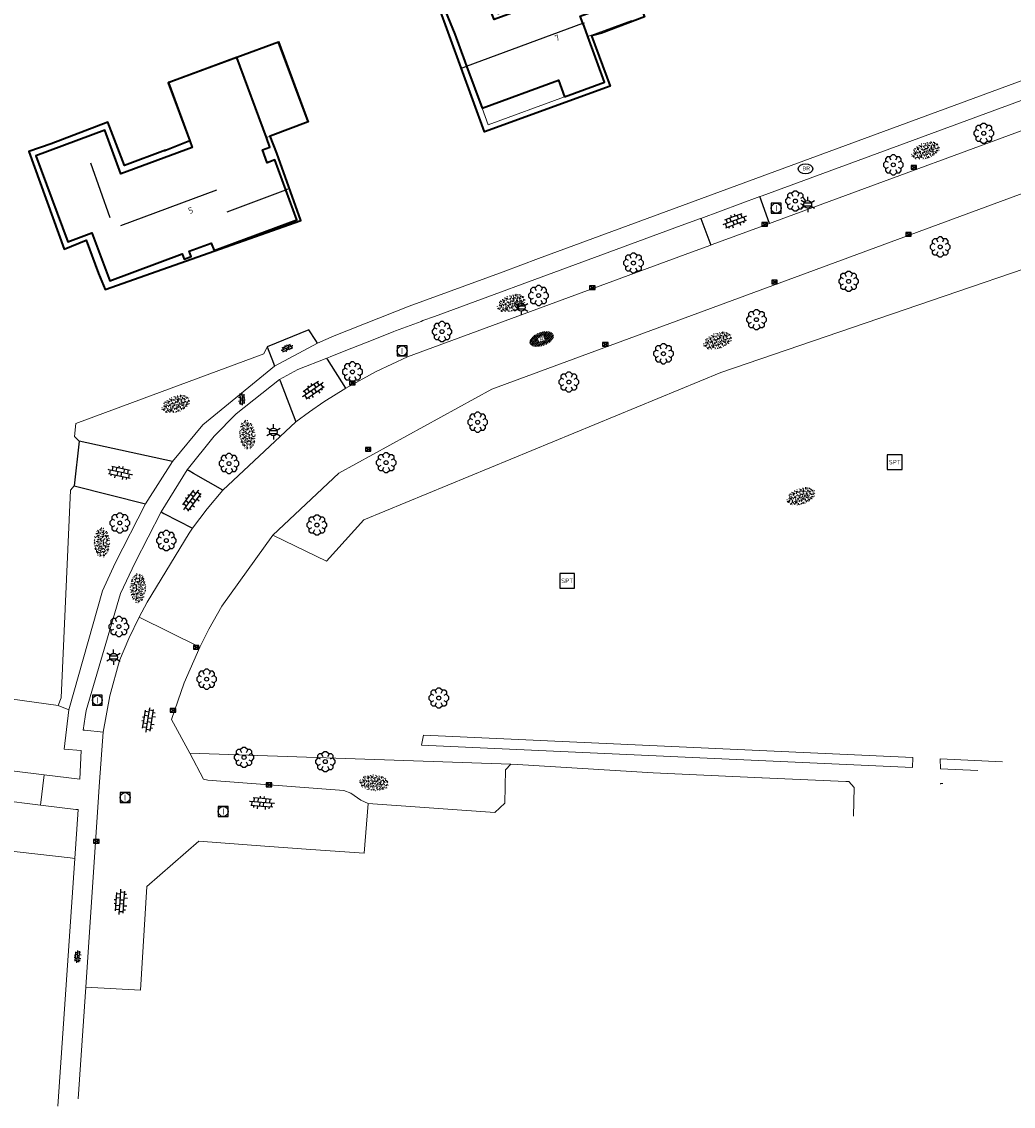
# Model space of a CAD drawing. Header units: metres. Extents: x 181682 to 183922, y 386244 to 387136.
# Tile 15 of 62: x 182365 to 182465, y 386320 to 386429. Entities that reach past the tile are written whole.
import ezdxf
from ezdxf.enums import TextEntityAlignment as Align

# ---------------------------------------------------------------- set-up
doc = ezdxf.new("R2010")
doc.units = ezdxf.units.M
for name, color, linetype, lineweight in [('B-WE-GR-BOOM-S', 251, 'Continuous', 25), ('B-WE-GR-HAAG-GV', 251, 'GR-HAAG1', 13), ('B-WE-IE-MEUBILAIR_WEGMEUBILAIR_SPEELTOESTEL-S', 251, 'Continuous', 25), ('B-WE-KG-KADASTRAAL_NOK-G', 251, 'Continuous', 25), ('B-WE-KL-ET_LS_OV_LICHTMAST-S', 251, 'Continuous', 25), ('B-WE-KL-WATER_BRANDLEIDING_PUT-S', 251, 'Continuous', 25), ('B-WE-OG-TOPOGRAFIE_BEBOUWING-G', 251, 'Continuous', 35), ('B-WE-OG-TOPOGRAFIE_BEBOUWING-GV', 251, 'Continuous', 35), ('B-WE-OG-TOPOGRAFIE_BEBOUWING_LUIFEL-GV', 251, 'Continuous', 18), ('B-WE-OG-TOPOGRAFIE_TERREIN_GROEN-GV', 251, 'Continuous', 18), ('B-WE-OG-TOPOGRAFIE_TERREIN_GROEN-SV', 251, 'Continuous', 25), ('B-WE-OG-TOPOGRAFIE_WEG_INRIT-GV', 251, 'Continuous', 25), ('B-WE-OG-TOPOGRAFIE_WEG_INRIT-SV', 251, 'Continuous', 25), ('B-WE-OG-TOPOGRAFIE_WEG_RIJWEG-GV', 251, 'Continuous', 18), ('B-WE-OG-TOPOGRAFIE_WEG_RIJWEG-SV', 251, 'Continuous', 25), ('B-WE-OG-TOPOGRAFIE_WEG_VOETPAD-GV', 251, 'Continuous', 18), ('B-WE-OG-TOPOGRAFIE_WEG_VOETPAD-SV', 251, 'Continuous', 25), ('B-WE-RI-GWA_RIOOLPUT_INSPECTIEPUT-S', 251, 'Continuous', 25), ('B-WE-RI-HWA_KOLK-S', 251, 'Continuous', 25), ('Label_Nummeraanduidingreeks', 7, 'Continuous', 25)]:
    doc.layers.add(name, color=color, linetype=linetype, lineweight=lineweight)
doc.styles.add('NLCS-ISO', font='NLCS-ISO.ttf')
doc.styles.add('NLCS-ISO-M250-T18', font='NLCS-ISO.ttf', dxfattribs={"height": 0.45})
doc.linetypes.add('GR-HAAG1', pattern='A,6,[176,NLCS.SHX,S=0.125,R=0,X=0,Y=0],-2', length=8)

# ---------------------------------------------------------------- blocks, each defined once
blk = doc.blocks.new('B-SIE-WEG_LICHTMAST-SO')
at = {"ltscale": 0.1}
for p, q in [((-0.33, 0.19), (-0.67, 0.39)), ((0, 0.39), (0, 0.77)), ((0.33, 0.19), (0.67, 0.39)), ((-0.33, -0.19), (-0.67, -0.39)), ((0, -0.39), (0, -0.77)), ((0.33, -0.19), (0.67, -0.39))]:
    blk.add_line(p, q, dxfattribs=at)
at = {"flags": 128}
for points in [[(-0.35, 0.15), (0.35, 0.15)], [(-0.35, -0.15), (0.35, -0.15)]]:
    blk.add_lwpolyline(points, dxfattribs=at)
at = {"ltscale": 0.1}
blk.add_circle((0, 0), 0.386, dxfattribs=at)
at = {"style": 'NLCS-ISO'}
blk.add_attdef('TYPE', text='', height=0.549, dxfattribs=at).set_placement((0, 0.77), align=Align.BOTTOM_CENTER)
blk = doc.blocks.new('B-SRI-KOLK_COMBINATIE-SO')
for p, q in [((-0.28125, 0), (0.28125, 0.375)), ((0.28125, 0), (-0.28125, 0.375))]:
    blk.add_line(p, q)
at = {"flags": 128}
blk.add_lwpolyline([(-0.28125, 0), (0.28125, 0), (0.28125, 0.375), (-0.28125, 0.375)], close=True, dxfattribs=at)
blk = doc.blocks.new('SIE-WEG_STRAATPOT_BRANDKRAAN-SO')
blk.add_ellipse((0, 0), major_axis=(-0.729, 0), ratio=0.685994)
at = {"style": 'NLCS-ISO'}
blk.add_text('BR', height=0.4, dxfattribs=at).set_placement((-0.3, -0.15))
blk = doc.blocks.new('SRI-PUT_INSPECTIE-SO')
at = {"lineweight": -3, "flags": 128}
blk.add_lwpolyline([(-0.5, -0.49), (0.5, -0.49), (0.5, 0.51), (-0.5, 0.51)], close=True, dxfattribs=at)
at = {"lineweight": -3, "ltscale": 1.5}
blk.add_circle((0, 0.01), 0.5, dxfattribs=at)
at = {"ltscale": 0.1, "style": 'NLCS-ISO'}
blk.add_text('I', height=0.625, dxfattribs=at).set_placement((0, 0.01), align=Align.MIDDLE_CENTER)
blk = doc.blocks.new('SIE-WEG_SPEELTOESTEL-SO')
at = {"flags": 128}
blk.add_lwpolyline([(-0.75, -0.75), (0.75, -0.75), (0.75, 0.75), (-0.75, 0.75)], close=True, dxfattribs=at)
at = {"style": 'NLCS-ISO'}
blk.add_text('SPT', height=0.45, dxfattribs=at).set_placement((0, 0), align=Align.MIDDLE_CENTER)
blk = doc.blocks.new('SGR-BOOM_01')
at = {"layer": 'B-WE-GR-BOOM-S'}
for points in [[(-0.5, 0.25, 0), (-0.75, 0.38, 0), (-1, 0.12, 0), (-1, -0.12, 0), (-0.75, -0.38, 0), (-0.5, -0.25, 0)], [(-0.33, 0.8, 0), (-0.62, 0.8, 0), (-0.8, 0.62, 0), (-0.8, 0.33, 0)], [(0.25, 0.5, 0), (0.38, 0.75, 0), (0.12, 1, 0), (-0.12, 1, 0), (-0.38, 0.75, 0), (-0.25, 0.5, 0)], [(0.8, 0.33, 0), (0.8, 0.62, 0), (0.62, 0.8, 0), (0.33, 0.8, 0)], [(0.5, -0.25, 0), (0.75, -0.38, 0), (1, -0.12, 0), (1, 0.12, 0), (0.75, 0.38, 0), (0.5, 0.25, 0)], [(-0.8, -0.33, 0), (-0.8, -0.62, 0), (-0.62, -0.8, 0), (-0.33, -0.8, 0)], [(-0.25, -0.5, 0), (-0.38, -0.75, 0), (-0.12, -1, 0), (0.12, -1, 0), (0.38, -0.75, 0), (0.25, -0.5, 0)], [(0.33, -0.8, 0), (0.62, -0.8, 0), (0.8, -0.62, 0), (0.8, -0.33, 0)]]:
    blk.add_polyline3d(points, dxfattribs=at)
blk.add_circle((0, 0), 0.2, dxfattribs=at)
blk.add_circle((0, 0), 0.2, dxfattribs=at)
blk = doc.blocks.new('SVH-BSS_OPENGESTRAAT_KL-SO')
for p, q in [((-1.69, 0.09), (-1.59, 0.09)), ((-1.59, 0.09), (-0.02, 0.09)), ((-1.33, -0.44), (-1.33, 0.09)), ((-1.24, 0.61), (-0.02, 0.61)), ((-1.07, 0.09), (-1.07, 0.61)), ((-0.54, 0.09), (-0.54, 0.61)), ((-0.28, 0.61), (-0.28, 0.89)), ((-0.28, -0.44), (-0.28, 0.09)), ((-0.02, 0.61), (1.24, 0.61)), ((-0.02, 0.09), (1.56, 0.09)), ((0.24, 0.61), (0.24, 0.89)), ((0.24, -0.44), (0.24, 0.09)), ((0.51, 0.09), (0.51, 0.61)), ((1.03, 0.09), (1.03, 0.61)), ((1.29, -0.44), (1.29, 0.09)), ((1.56, 0.09), (1.69, 0.09)), ((-1.48, -0.44), (-0.02, -0.44)), ((-1.07, -0.7), (-1.07, -0.44)), ((-0.54, -0.85), (-0.54, -0.44)), ((-0.02, -0.44), (1.48, -0.44)), ((0.51, -0.86), (0.51, -0.44)), ((1.03, -0.71), (1.03, -0.44))]:
    blk.add_line(p, q)
blk = doc.blocks.new('SGR-GRAS_01-SO')
at = {"ltscale": 0.1}
for p, q in [((-1.96, -0.07), (-1.98, 0)), ((-1.93, 0.19), (-1.93, 0.24)), ((-1.89, 0.24), (-1.92, 0.25)), ((-1.67, 0.02), (-1.6, 0.04)), ((-1.6, 0.24), (-1.65, 0.29)), ((-1.53, 0.32), (-1.6, 0.35)), ((-1.45, 0.64), (-1.52, 0.66)), ((-1.52, 0.19), (-1.44, 0.19)), ((-1.47, 0.58), (-1.48, 0.65)), ((-1.43, 0.48), (-1.35, 0.5)), ((-1.36, 0.21), (-1.43, 0.23)), ((-1.42, 0.13), (-1.36, 0.17)), ((-1.38, 0.11), (-1.32, 0.16)), ((-1.37, 0.01), (-1.38, 0.08)), ((-1.33, 0.11), (-1.33, 0.19)), ((-1.3, 0.76), (-1.32, 0.77)), ((-1.28, 0.68), (-1.28, 0.76)), ((-1.17, 0.39), (-1.23, 0.43)), ((-1.17, 0.24), (-1.22, 0.29)), ((-1.15, 0.65), (-1.21, 0.7)), ((-1.11, 0.17), (-1.04, 0.19)), ((-1.03, 0.03), (-1.1, 0.07)), ((-0.94, 0.84), (-1, 0.88)), ((-0.97, 0.51), (-0.92, 0.57)), ((-0.89, 0.5), (-0.97, 0.52)), ((-0.94, 0.19), (-0.87, 0.19)), ((-0.92, 0.42), (-0.86, 0.46)), ((-0.89, 0.81), (-0.82, 0.81)), ((-0.87, 0.66), (-0.89, 0.73)), ((-0.8, 0.06), (-0.88, 0.08)), ((-0.87, 0.62), (-0.8, 0.64)), ((-0.8, 0.47), (-0.87, 0.51)), ((-0.75, 0.24), (-0.8, 0.29)), ((-0.77, 0.09), (-0.79, 0.16)), ((-0.73, 0.65), (-0.78, 0.7)), ((-0.74, 0.03), (-0.73, 0.11)), ((-0.67, 0.11), (-0.73, 0.14)), ((-0.69, 0.61), (-0.68, 0.68)), ((-0.58, 0.92), (-0.64, 0.96)), ((-0.56, 0.92), (-0.51, 0.97)), ((-0.56, 0.32), (-0.48, 0.34)), ((-0.44, 0.55), (-0.51, 0.59)), ((-0.43, 0.78), (-0.5, 0.8)), ((-0.42, 0.71), (-0.36, 0.74)), ((-0.34, 0.35), (-0.41, 0.37)), ((-0.32, 0.24), (-0.38, 0.29)), ((-0.31, 0.19), (-0.37, 0.22)), ((-0.37, 0.19), (-0.29, 0.19)), ((-0.31, 0.65), (-0.36, 0.7)), ((-0.32, 0.81), (-0.24, 0.81)), ((-0.32, 0.77), (-0.24, 0.79)), ((-0.28, 0.73), (-0.29, 0.81)), ((-0.21, 1), (-0.27, 1.03)), ((-0.24, 0.02), (-0.17, 0.04)), ((-0.18, 0.17), (-0.19, 0.24)), ((-0.08, 0.63), (-0.14, 0.67)), ((-0.14, -0.04), (-0.14, 0.03)), ((-0.09, 0.53), (-0.09, 0.6)), ((-0.08, 0.16), (-0.03, 0.21)), ((-0.07, 0.19), (0, 0.23)), ((0.06, 0.27), (-0.01, 0.3)), ((0, 0.47), (0.07, 0.49)), ((0.1, 0.24), (0.05, 0.29)), ((0.13, 0.64), (0.06, 0.66)), ((0.07, 0.99), (0.14, 1.03)), ((0.12, 0.65), (0.07, 0.7)), ((0.22, 0.2), (0.15, 0.22)), ((0.21, 0.19), (0.28, 0.19)), ((0.29, 0.71), (0.22, 0.75)), ((0.24, 0.92), (0.31, 0.94)), ((0.26, 0.81), (0.33, 0.81)), ((0.32, 0.81), (0.3, 0.89)), ((0.31, 0.17), (0.39, 0.19)), ((0.32, 0.57), (0.38, 0.62)), ((0.42, 0.34), (0.36, 0.38)), ((0.42, 0.25), (0.4, 0.32)), ((0.43, 0.48), (0.49, 0.51)), ((0.53, 0.24), (0.47, 0.29)), ((0.54, 0.65), (0.49, 0.7)), ((0.56, -0.02), (0.49, 0.02)), ((0.5, 0.45), (0.51, 0.53)), ((0.59, 0.93), (0.52, 0.94)), ((0.55, 0.62), (0.63, 0.64)), ((0.65, 0.79), (0.58, 0.83)), ((0.68, 0.49), (0.61, 0.51)), ((0.77, 0.05), (0.7, 0.07)), ((0.78, 0.42), (0.72, 0.46)), ((0.78, 0.19), (0.86, 0.19)), ((0.83, 0.81), (0.91, 0.81)), ((0.92, 0.06), (0.85, 0.09)), ((0.87, 0.31), (0.94, 0.33)), ((0.95, 0.24), (0.9, 0.29)), ((0.91, 0.89), (0.91, 0.92)), ((0.97, 0.65), (0.91, 0.7)), ((0.93, 0.76), (0.99, 0.8)), ((1.01, 0.87), (0.95, 0.91)), ((1.01, 0.33), (1, 0.4)), ((1.15, 0.78), (1.08, 0.8)), ((1.15, 0.5), (1.08, 0.54)), ((1.1, 0.38), (1.1, 0.45)), ((1.11, 0.77), (1.18, 0.79)), ((1.24, 0.34), (1.17, 0.36)), ((1.18, 0.01), (1.26, 0.03)), ((1.21, 0.21), (1.26, 0.26)), ((1.28, 0.14), (1.22, 0.17)), ((1.28, 0.25), (1.35, 0.29)), ((1.37, 0.24), (1.32, 0.29)), ((1.39, 0.65), (1.34, 0.7)), ((1.36, 0.19), (1.43, 0.19)), ((1.42, 0.46), (1.5, 0.48)), ((1.51, 0.58), (1.44, 0.62)), ((1.64, 0.21), (1.58, 0.25)), ((1.61, 0.41), (1.59, 0.48)), ((1.69, 0.3), (1.7, 0.37)), ((1.79, 0.19), (1.72, 0.21)), ((1.74, 0.16), (1.81, 0.18)), ((1.8, 0.24), (1.75, 0.29)), ((1.93, 0.19), (1.95, 0.19)), ((-1.92, -0.16), (-1.85, -0.12)), ((-1.82, -0.08), (-1.9, -0.06)), ((-1.76, -0.13), (-1.82, -0.09)), ((-1.78, -0.3), (-1.73, -0.25)), ((-1.62, -0.5), (-1.69, -0.46)), ((-1.63, -0.57), (-1.68, -0.52)), ((-1.61, -0.17), (-1.67, -0.11)), ((-1.57, -0.44), (-1.49, -0.44)), ((-1.54, -0.66), (-1.5, -0.64)), ((-1.4, -0.05), (-1.46, -0.01)), ((-1.38, -0.46), (-1.38, -0.39)), ((-1.35, -0.28), (-1.28, -0.26)), ((-1.27, -0.23), (-1.34, -0.21)), ((-1.26, -0.42), (-1.33, -0.38)), ((-1.27, -0.56), (-1.28, -0.48)), ((-1.21, -0.57), (-1.26, -0.52)), ((-1.18, -0.67), (-1.25, -0.65)), ((-1.19, -0.17), (-1.24, -0.11)), ((-1.13, -0.78), (-1.19, -0.75)), ((-1.06, -0.39), (-1, -0.35)), ((-1.04, -0.58), (-0.97, -0.57)), ((-0.99, -0.44), (-0.92, -0.44)), ((-0.9, -0.34), (-0.96, -0.3)), ((-0.9, -0.65), (-0.84, -0.6)), ((-0.84, -0.94), (-0.85, -0.93)), ((-0.78, -0.57), (-0.84, -0.52)), ((-0.76, -0.7), (-0.83, -0.67)), ((-0.76, -0.17), (-0.82, -0.11)), ((-0.8, -0.13), (-0.73, -0.11)), ((-0.71, -0.38), (-0.79, -0.36)), ((-0.79, -0.54), (-0.78, -0.46)), ((-0.72, -0.89), (-0.65, -0.87)), ((-0.71, -0.9), (-0.64, -0.86)), ((-0.62, -0.82), (-0.7, -0.8)), ((-0.67, -0.48), (-0.69, -0.4)), ((-0.53, -0.26), (-0.6, -0.22)), ((-0.58, -0.99), (-0.59, -0.97)), ((-0.57, -0.1), (-0.5, -0.06)), ((-0.49, -0.25), (-0.44, -0.19)), ((-0.48, -0.44), (-0.41, -0.42)), ((-0.4, -0.63), (-0.46, -0.59)), ((-0.38, -0.98), (-0.43, -0.93)), ((-0.42, -0.44), (-0.34, -0.44)), ((-0.36, -0.57), (-0.41, -0.52)), ((-0.34, -0.17), (-0.39, -0.11)), ((-0.26, -0.99), (-0.33, -0.95)), ((-0.25, -0.09), (-0.32, -0.07)), ((-0.17, -0.18), (-0.24, -0.14)), ((-0.16, -0.53), (-0.23, -0.51)), ((-0.21, -0.61), (-0.15, -0.58)), ((-0.19, -0.62), (-0.19, -0.54)), ((-0.17, -0.74), (-0.1, -0.72)), ((-0.07, -0.97), (-0.14, -0.95)), ((-0.04, -0.55), (-0.1, -0.51)), ((-0.08, -0.4), (-0.09, -0.32)), ((-0.01, -1.01), (0.04, -0.95)), ((0.05, -0.98), (0, -0.93)), ((0.07, -0.57), (0.01, -0.52)), ((0.02, -0.96), (0.01, -0.89)), ((0.08, -0.17), (0.03, -0.11)), ((0.1, -0.91), (0.03, -0.88)), ((0.07, -0.29), (0.14, -0.27)), ((0.19, -0.1), (0.13, -0.06)), ((0.16, -0.44), (0.23, -0.44)), ((0.17, -1.04), (0.22, -1.02)), ((0.31, -0.24), (0.24, -0.22)), ((0.33, -0.47), (0.26, -0.43)), ((0.29, -0.33), (0.35, -0.29)), ((0.4, -0.68), (0.32, -0.66)), ((0.39, -0.6), (0.45, -0.55)), ((0.39, -0.59), (0.46, -0.57)), ((0.4, -0.69), (0.41, -0.62)), ((0.46, -0.83), (0.4, -0.8)), ((0.47, -0.98), (0.42, -0.93)), ((0.49, -0.57), (0.44, -0.52)), ((0.45, -0.12), (0.46, -0.05)), ((0.51, -0.17), (0.45, -0.11)), ((0.52, -0.32), (0.5, -0.24)), ((0.62, -0.88), (0.6, -0.81)), ((0.63, -0.14), (0.7, -0.12)), ((0.69, -0.39), (0.62, -0.35)), ((0.64, -0.84), (0.71, -0.81)), ((0.7, -0.89), (0.77, -0.88)), ((0.73, -0.44), (0.81, -0.44)), ((0.82, -0.76), (0.76, -0.72)), ((0.78, -0.04), (0.85, 0)), ((0.86, -0.39), (0.79, -0.37)), ((0.8, -0.19), (0.85, -0.14)), ((0.86, -0.94), (0.84, -0.93)), ((0.91, -0.57), (0.86, -0.52)), ((0.93, -0.17), (0.88, -0.11)), ((0.95, -0.83), (0.88, -0.81)), ((0.94, -0.44), (1.01, -0.42)), ((1.05, -0.31), (0.99, -0.27)), ((1, -0.77), (1, -0.7)), ((1.05, -0.2), (1.05, -0.12)), ((1.11, -0.24), (1.1, -0.16)), ((1.19, -0.68), (1.12, -0.64)), ((1.14, -0.56), (1.21, -0.52)), ((1.21, -0.8), (1.2, -0.73)), ((1.33, -0.1), (1.26, -0.08)), ((1.26, -0.75), (1.33, -0.73)), ((1.34, -0.57), (1.29, -0.52)), ((1.36, -0.17), (1.3, -0.11)), ((1.31, -0.44), (1.38, -0.44)), ((1.42, -0.23), (1.35, -0.19)), ((1.42, -0.54), (1.35, -0.52)), ((1.55, -0.6), (1.49, -0.56)), ((1.5, -0.29), (1.57, -0.27)), ((1.64, -0.27), (1.65, -0.2)), ((1.64, -0.27), (1.7, -0.23)), ((1.68, -0.55), (1.74, -0.5)), ((1.71, -0.16), (1.69, -0.09)), ((1.78, -0.15), (1.71, -0.11)), ((1.71, -0.52), (1.71, -0.52)), ((1.78, -0.17), (1.73, -0.11)), ((1.88, -0.25), (1.81, -0.23))]:
    blk.add_line(p, q, dxfattribs=at)
at = {"ltscale": 0.1, "style": 'NLCS-ISO'}
blk.add_attdef('TYPE', text='', height=0.5, dxfattribs=at).set_placement((3.47, -0.02), align=Align.MIDDLE_CENTER)
blk = doc.blocks.new('SVH-GESLOTEN-SO')
at = {"linetype": 'Continuous', "lineweight": 0}
for p, q in [((-1.68, -0.04), (-0.19, 0.87)), ((-1.66, 0.12), (0.02, -0.91)), ((-1.63, -0.24), (0.18, 0.87)), ((-1.62, 0.22), (-0.67, 0.81)), ((-1.58, 0.3), (0.36, -0.89)), ((-1.52, -0.4), (-0.45, 0.26)), ((-1.45, 0.44), (-0.45, -0.17)), ((-1.37, -0.53), (-0.45, 0.03)), ((-1.28, 0.57), (-0.45, 0.06)), ((-1.08, 0.67), (-0.45, 0.29)), ((-0.84, 0.76), (-0.1, 0.3)), ((-0.58, 0.82), (0.27, 0.3)), ((-0.44, -0.88), (1.54, 0.34)), ((-0.37, 0.3), (0.5, 0.84)), ((-0.28, 0.87), (1.6, -0.28)), ((-0.12, -0.9), (1.64, 0.17)), ((0, 0.3), (0.77, 0.78)), ((0.08, 0.88), (1.67, -0.1)), ((0.37, 0.3), (1.01, 0.69)), ((0.37, 0.08), (1.22, 0.6)), ((0.37, -0.15), (1.4, 0.48)), ((0.37, 0.24), (1.48, -0.43)), ((0.37, 0.02), (1.32, -0.57)), ((0.52, 0.83), (1.65, 0.14)), ((-1.67, -0.1), (-0.39, -0.88)), ((-1.45, -0.46), (-1.04, -0.72)), ((-1.18, -0.65), (-0.45, -0.2)), ((-0.97, -0.74), (-0.24, -0.3)), ((-0.72, -0.82), (0.13, -0.3)), ((-0.23, -0.3), (0.65, -0.84)), ((0.14, -0.3), (0.91, -0.77)), ((0.27, -0.9), (1.68, -0.04)), ((0.37, -0.21), (1.13, -0.68)), ((0.8, -0.8), (1.57, -0.33))]:
    blk.add_line(p, q, dxfattribs=at)
at = {"linetype": 'Continuous', "lineweight": 0, "style": 'NLCS-ISO'}
blk.add_text('R', height=0.54, dxfattribs=at).set_placement((0, 0), align=Align.MIDDLE_CENTER)

msp = doc.modelspace()

# ---------------------------------------------------------------- linework, layer by layer
at = {"layer": 'B-WE-GR-HAAG-GV'}
msp.add_polyline3d([(182455.243, 386355.026, 0), (182405.911, 386357.294, 0), (182405.699, 386356.289, 0), (182455.224, 386354.012, 0), (182455.243, 386355.026, 0)], dxfattribs=at)
at = {"layer": 'B-WE-KG-KADASTRAAL_NOK-G'}
for p, q in [((182372.328, 386414.967, 33.054), (182374.29, 386409.444, 33.078)), ((182375.404, 386408.656, 33.864), (182385.067, 386412.254, 33.849))]:
    msp.add_line(p, q, dxfattribs=at)
for points in [[(182409.85, 386424.545, 33.72), (182410.26, 386424.697, 33.72), (182421.985, 386429.029, 33.717), (182422.139, 386429.086, 33.717)], [(182386.12, 386410.02, 31.355), (182392.023, 386412.259, 31.349), (182392.234, 386412.339, 31.349)]]:
    msp.add_polyline3d(points, dxfattribs=at)
at = {"layer": 'B-WE-OG-TOPOGRAFIE_BEBOUWING-G'}
for points in [[(182418.865, 386431.957, 30.748), (182418.877, 386431.961, 30.748), (182418.797, 386432.143, 30.055), (182418.592, 386432.607, 28.285), (182417.334, 386435.859, 28.345), (182424.82, 386438.612, 28.33), (182424.821, 386438.611, 28.33), (182425.432, 386436.98, 28.323), (182428.176, 386429.668, 28.294), (182423.847, 386428.038, 28.303), (182422.856, 386427.757, 32.697), (182424.72, 386422.701, 28.783), (182412.073, 386418.102, 28.84), (182407.354, 386431.003, 28.51), (182412.339, 386432.867, 28.447), (182413.391, 386430.02, 30.866), (182418.865, 386431.957, 30.748)], [(182387.084, 386425.566, 28.403), (182380.441, 386423.131, 28.384), (182380.207, 386423.045, 28.383), (182380.207, 386423.044, 28.383), (182382.343, 386417.175, 28.441), (182382.341, 386417.174, 28.441), (182379.835, 386416.189, 28.315), (182379.904, 386416.238, 29.962), (182375.764, 386414.695, 29.98), (182374.082, 386419.059, 29.968), (182368.371, 386416.882, 30.055), (182366.125, 386416.102, 27.519), (182369.697, 386406.28, 27.591), (182371.9, 386407.179, 30.043), (182373.141, 386403.803, 29.98), (182373.819, 386402.207, 28.288), (182393.533, 386409.167, 28.216), (182391.139, 386415.932, 28.192), (182390.462, 386417.661, 28.358), (182390.451, 386417.69, 28.361), (182394.274, 386419.129, 28.422), (182391.301, 386427.112, 28.416), (182387.084, 386425.566, 28.403)]]:
    msp.add_polyline3d(points, dxfattribs=at)
at = {"layer": 'B-WE-OG-TOPOGRAFIE_BEBOUWING-GV'}
for points in [[(182418.999, 386431.593, 0), (182414.03, 386429.766, 0), (182413.041, 386429.402, 0), (182411.898, 386432.337, 0), (182407.905, 386430.781, 0), (182409.056, 386427.936, 0), (182410.086, 386425.171, 0), (182410.26, 386424.697, 0), (182411.809, 386420.478, 0)], [(182422.48, 386427.683, 0), (182422.095, 386428.73, 0), (182421.985, 386429.029, 0), (182421.718, 386429.753, 0), (182427.332, 386431.819, 0)], [(182420.133, 386421.628, 0), (182424.16, 386423.107, 0), (182422.48, 386427.683, 0)], [(182387.074, 386425.592, 0), (182380.441, 386423.131, 0), (182380.207, 386423.044, 0), (182380.164, 386423.028, 0), (182382.341, 386417.174, 0), (182382.586, 386416.516, 0), (182375.414, 386413.848, 0), (182373.776, 386418.25, 0), (182366.819, 386415.662, 0), (182370.045, 386407.006, 0), (182372.484, 386407.915, 0), (182374.291, 386403.066, 0), (182381.585, 386405.785, 0), (182381.778, 386405.269, 0), (182382.494, 386405.536, 0), (182382.302, 386406.052, 0), (182384.517, 386406.877, 0), (182384.798, 386406.123, 0), (182393.145, 386409.234, 0), (182392.023, 386412.259, 0), (182390.91, 386415.257, 0), (182390.16, 386414.979, 0), (182389.684, 386416.261, 0), (182390.434, 386416.539, 0), (182390.072, 386417.516, 0)], [(182390.072, 386417.516, 0), (182387.084, 386425.566, 0), (182387.074, 386425.592, 0)], [(182411.809, 386420.478, 0), (182419.516, 386423.308, 0), (182420.133, 386421.628, 0)]]:
    msp.add_polyline3d(points, dxfattribs=at)
at = {"layer": 'B-WE-OG-TOPOGRAFIE_BEBOUWING_LUIFEL-GV'}
msp.add_line((182422.48, 386427.683), (182426.863, 386429.293), dxfattribs=at)
for points in [[(182390.072, 386417.516, 0), (182390.462, 386417.661, 0), (182394.345, 386419.102, 0), (182391.348, 386427.178, 0), (182387.074, 386425.592, 0)], [(182411.809, 386420.478, 0), (182412.426, 386418.798, 0), (182420.133, 386421.628, 0)]]:
    msp.add_polyline3d(points, dxfattribs=at)
at = {"layer": 'B-WE-OG-TOPOGRAFIE_TERREIN_GROEN-GV'}
for p, q in [((182310.225, 386368.636), (182369.08, 386360.263)), ((182370.144, 386359.823), (182369.08, 386360.263)), ((182382.349, 386355.457), (182414.707, 386354.343))]:
    msp.add_line(p, q, dxfattribs=at)
for points in [[(182495.658, 386413.556, 0), (182491.11, 386412.596, 0), (182490.355, 386412.437, 0), (182435.881, 386393.83, 0), (182399.889, 386378.999, 0), (182396.147, 386374.809, 0), (182390.793, 386377.422, 0), (182390.728, 386377.45, 0)], [(182371.2, 386386.905, 0), (182370.732, 386387.372, 0), (182370.864, 386388.691, 0), (182389.803, 386395.713, 0), (182390.149, 386396.404, 0)], [(182369.08, 386360.263, 0), (182369.389, 386361.03, 0), (182370.308, 386381.98, 0), (182370.678, 386382.406, 0)], [(182400.335, 386350.394, 0), (182413.103, 386349.504, 0), (182414.098, 386350.445, 0), (182414.172, 386353.798, 0), (182414.707, 386354.343, 0)], [(182414.707, 386354.343, 0), (182415.394, 386354.329, 0), (182429.073, 386353.475, 0), (182440.011, 386352.968, 0), (182440.062, 386352.966, 0), (182448.5, 386352.623, 0), (182448.779, 386352.612, 0), (182449.33, 386352, 0), (182449.26, 386349.135, 0)], [(182461.8, 386353.709, 0), (182458.022, 386353.883, 0), (182458.006, 386354.898, 0), (182464.269, 386354.61, 0)], [(182458.046, 386352.34, 0), (182458.045, 386352.421, 0), (182458.256, 386352.417, 0)], [(182370.745, 386344.848, 0), (182370.29, 386344.91, 0), (182355.124, 386346.63, 0)]]:
    msp.add_polyline3d(points, dxfattribs=at)
at = {"layer": 'B-WE-OG-TOPOGRAFIE_WEG_INRIT-GV'}
for p, q in [((182440.784, 386408.85), (182439.811, 386411.557)), ((182433.865, 386409.368), (182434.869, 386406.675)), ((182371.2, 386386.905), (182370.678, 386382.406)), ((182380.594, 386384.873), (182371.2, 386386.905)), ((182370.678, 386382.406), (182377.889, 386380.587))]:
    msp.add_line(p, q, dxfattribs=at)
for points in [[(182395.208, 386396.796, 0), (182395.05, 386397.046, 0), (182394.365, 386398.124, 0), (182390.149, 386396.404, 0)], [(182390.149, 386396.404, 0), (182390.78, 386394.763, 0), (182390.776, 386394.76, 0), (182390.888, 386394.466, 0)], [(182398.093, 386392.255, 0), (182396.232, 386395.185, 0), (182396.165, 386395.29, 0)], [(182391.404, 386393.115, 0), (182391.455, 386392.979, 0), (182393.029, 386388.855, 0)], [(182385.669, 386381.964, 0), (182382.738, 386383.644, 0), (182382.273, 386383.91, 0), (182382.079, 386384.022, 0)], [(182379.458, 386379.776, 0), (182379.748, 386379.626, 0), (182382.639, 386378.131, 0)]]:
    msp.add_polyline3d(points, dxfattribs=at)
at = {"layer": 'B-WE-OG-TOPOGRAFIE_WEG_RIJWEG-GV'}
for p, q in [((182383.35, 386366.141), (182377.248, 386369.18)), ((182382.349, 386355.457), (182380.512, 386358.875)), ((182367.669, 386353.275), (182367.294, 386350.243)), ((182357.604, 386351.44), (182367.294, 386350.243)), ((182371.857, 386331.879), (182373.047, 386349.532))]:
    msp.add_line(p, q, dxfattribs=at)
for points in [[(182473.293, 386420.804, 0), (182441.336, 386409.053, 0), (182440.784, 386408.85, 0)], [(182390.728, 386377.45, 0), (182397.372, 386383.682, 0), (182412.79, 386392.17, 0), (182484.851, 386418.733, 0), (182485.061, 386418.813, 0)], [(182434.869, 386406.675, 0), (182435.013, 386406.728, 0), (182440.784, 386408.85, 0)], [(182434.869, 386406.675, 0), (182432.92, 386405.958, 0), (182404.287, 386395.429, 0), (182401.142, 386393.936, 0), (182398.093, 386392.255, 0)], [(182398.093, 386392.255, 0), (182395.867, 386390.868, 0), (182394.431, 386389.886, 0), (182393.029, 386388.855, 0)], [(182393.029, 386388.855, 0), (182385.669, 386381.964, 0)], [(182385.669, 386381.964, 0), (182384.107, 386380.084, 0), (182382.639, 386378.131, 0)], [(182382.639, 386378.131, 0), (182382.299, 386377.649, 0), (182378.049, 386370.679, 0), (182377.248, 386369.18, 0)], [(182383.35, 386366.141, 0), (182384.274, 386367.975, 0), (182385.582, 386370.283, 0), (182390.728, 386377.45, 0)], [(182367.669, 386353.275, 0), (182275.692, 386364.642, 0), (182235.369, 386369.626, 0)], [(182377.248, 386369.18, 0), (182376.205, 386367.014, 0), (182375.269, 386364.799, 0), (182374.274, 386361.236, 0), (182373.603, 386357.599, 0)], [(182380.512, 386358.875, 0), (182381.795, 386362.561, 0), (182383.35, 386366.141, 0)], [(182373.603, 386357.599, 0), (182373.253, 386352.586, 0), (182373.047, 386349.532, 0)], [(182400.335, 386350.394, 0), (182399.596, 386350.728, 0), (182398.57, 386351.43, 0), (182397.873, 386351.692, 0), (182384.179, 386352.761, 0), (182383.743, 386352.864, 0), (182382.349, 386355.457, 0)], [(182378.032, 386342.044, 0), (182383.252, 386346.602, 0), (182389.93, 386346.098, 0), (182394.563, 386345.774, 0), (182399.929, 386345.398, 0), (182400.335, 386350.394, 0)], [(182371.857, 386331.879, 0), (182377.375, 386331.593, 0), (182378.032, 386342.044, 0)]]:
    msp.add_polyline3d(points, dxfattribs=at)
at = {"layer": 'B-WE-OG-TOPOGRAFIE_WEG_VOETPAD-GV'}
for p, q in [((182439.811, 386411.557), (182433.865, 386409.368)), ((182371.08, 386349.775), (182370.745, 386344.848)), ((182370.745, 386344.848), (182369.05, 386319.877)), ((182371.098, 386320.624), (182371.857, 386331.879))]:
    msp.add_line(p, q, dxfattribs=at)
for points in [[(182492.11, 386432.789, 0), (182471.633, 386425.25, 0), (182417.493, 386405.317, 0), (182413.93, 386403.969, 0), (182404.458, 386400.518, 0), (182396.919, 386397.527, 0), (182395.208, 386396.796, 0)], [(182439.811, 386411.557, 0), (182440.055, 386411.647, 0), (182472.282, 386423.512, 0)], [(182396.165, 386395.29, 0), (182396.514, 386395.428, 0), (182397.929, 386395.99, 0), (182401, 386397.208, 0), (182402.926, 386397.972, 0), (182403.101, 386398.042, 0), (182405.659, 386398.983, 0), (182405.853, 386399.059, 0), (182407.017, 386399.483, 0), (182422.498, 386405.183, 0), (182431.892, 386408.641, 0), (182433.845, 386409.361, 0), (182433.865, 386409.368, 0)], [(182395.208, 386396.796, 0), (182390.888, 386394.466, 0)], [(182391.404, 386393.115, 0), (182393.253, 386394.135, 0), (182396.165, 386395.29, 0)], [(182390.888, 386394.466, 0), (182383.67, 386388.56, 0), (182380.594, 386384.873, 0)], [(182382.079, 386384.022, 0), (182384.822, 386387.422, 0), (182387.031, 386389.658, 0), (182391.404, 386393.115, 0)], [(182380.594, 386384.873, 0), (182377.889, 386380.587, 0)], [(182379.458, 386379.776, 0), (182382.079, 386384.022, 0)], [(182377.889, 386380.587, 0), (182374.823, 386374.622, 0), (182373.546, 386371.841, 0), (182370.144, 386359.823, 0)], [(182373.603, 386357.599, 0), (182371.77, 386357.773, 0), (182371.614, 386357.788, 0), (182371.798, 386359.128, 0), (182371.901, 386359.778, 0), (182375.349, 386371.544, 0), (182376.833, 386374.683, 0), (182379.458, 386379.776, 0)], [(182370.144, 386359.823, 0), (182369.7, 386355.884, 0), (182371.401, 386355.722, 0), (182371.41, 386355.721, 0), (182371.25, 386352.833, 0), (182367.669, 386353.275, 0)], [(182367.294, 386350.243, 0), (182370.875, 386349.8, 0), (182371.08, 386349.775, 0)]]:
    msp.add_polyline3d(points, dxfattribs=at)

# ---------------------------------------------------------------- block references
at = {"layer": 'B-WE-GR-BOOM-S'}
for p in [(182462.391, 386417.942, 0), (182453.273, 386414.763, 0), (182443.402, 386411.115, 0), (182458.002, 386406.491, 0), (182427.077, 386404.865, 0), (182448.766, 386403.016, 0), (182417.512, 386401.589, 0), (182439.475, 386399.157, 0), (182407.781, 386397.957, 0), (182430.1, 386395.721, 0), (182398.747, 386393.9, 0), (182420.564, 386392.871, 0), (182411.376, 386388.827, 0), (182386.303, 386384.661, 0), (182402.142, 386384.752, 0), (182375.297, 386378.672, 0), (182395.164, 386378.461, 0), (182379.985, 386376.893, 0), (182375.203, 386368.23, 0), (182384.045, 386362.926, 0), (182407.45, 386361.025, 0), (182387.816, 386355.045, 0), (182396.01, 386354.617, 0)]:
    msp.add_blockref('SGR-BOOM_01', p, dxfattribs=at)
at = {"layer": 'B-WE-IE-MEUBILAIR_WEGMEUBILAIR_SPEELTOESTEL-S'}
for p in [(182453.42, 386384.798, 0), (182420.397, 386372.837, 0)]:
    msp.add_blockref('SIE-WEG_SPEELTOESTEL-SO', p, dxfattribs=at)
at = {"layer": 'B-WE-KL-ET_LS_OV_LICHTMAST-S'}
for p in [(182444.655, 386410.771, 0), (182415.764, 386400.402, 0), (182390.779, 386387.846, 0), (182374.659, 386365.141, 0)]:
    msp.add_blockref('B-SIE-WEG_LICHTMAST-SO', p, dxfattribs=at)
at = {"layer": 'B-WE-KL-WATER_BRANDLEIDING_PUT-S'}
msp.add_blockref('SIE-WEG_STRAATPOT_BRANDKRAAN-SO', (182444.42, 386414.36, 0), dxfattribs=at)
at = {"layer": 'B-WE-OG-TOPOGRAFIE_TERREIN_GROEN-SV'}
for p, xscale, yscale, rotation in [((182456.545, 386416.181, 0), 0.75, 0.75, 20.18912436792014), ((182414.775, 386400.812, 0), 0.75, 0.75, 20.18961362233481), ((182435.594, 386397.024, 0), 0.75, 0.75, 18.85892525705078), ((182380.963, 386390.638, 0), 0.75, 0.75, 20.34323463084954), ((182388.154, 386387.539, 0), 0.7499999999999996, 0.7499999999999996, 276.4163274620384), ((182443.98, 386381.346, 0), 0.75, 0.75, 18.85892525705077), ((182373.484, 386376.697, 0), 0.7500000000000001, 0.7500000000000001, 270.6703548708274), ((182377.127, 386372.104, 0), 0.7499999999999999, 0.7499999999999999, 89.07830269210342), ((182400.958, 386352.481, 0), 0.75, 0.75, 356.0126179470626)]:
    msp.add_blockref('SGR-GRAS_01-SO', p, dxfattribs=dict(at, xscale=xscale, yscale=yscale, rotation=rotation))
at = {"layer": 'B-WE-OG-TOPOGRAFIE_WEG_INRIT-SV'}
for p, xscale, yscale, rotation in [((182437.324, 386409.116, 0), 0.75, 0.75, 20.21101523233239), ((182392.174, 386396.295, 0), 0.375, 0.375, 22.19396822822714), ((182394.801, 386392.072, 0), 0.75, 0.75, 34.36603866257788), ((182375.318, 386383.746, 0), 0.75, 0.75, 347.7944919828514), ((182382.563, 386380.957, 0), 0.75, 0.75, 53.06912946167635)]:
    msp.add_blockref('SVH-BSS_OPENGESTRAAT_KL-SO', p, dxfattribs=dict(at, xscale=xscale, yscale=yscale, rotation=rotation))
at = {"layer": 'B-WE-OG-TOPOGRAFIE_WEG_RIJWEG-SV'}
for name, p, xscale, yscale, rotation in [('SVH-GESLOTEN-SO', (182417.811, 386397.216, 0), 0.7500000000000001, 0.7500000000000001, 20.1896136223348), ('SVH-BSS_OPENGESTRAAT_KL-SO', (182378.198, 386358.822, 0), 0.7499999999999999, 0.7499999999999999, 80.6241763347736), ('SVH-BSS_OPENGESTRAAT_KL-SO', (182389.635, 386350.46, 0), 0.7500000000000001, 0.7500000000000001, 355.5363497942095), ('SVH-BSS_OPENGESTRAAT_KL-SO', (182375.388, 386340.479, 0), 0.7500000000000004, 0.7500000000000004, 86.40284606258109)]:
    msp.add_blockref(name, p, dxfattribs=dict(at, xscale=xscale, yscale=yscale, rotation=rotation))
at = {"layer": 'B-WE-OG-TOPOGRAFIE_WEG_VOETPAD-SV'}
for p, xscale, yscale, rotation in [((182387.582, 386391.161, 0), 0.375, 0.375, 272.2402135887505), ((182371.048, 386334.957, 0), 0.3749999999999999, 0.3749999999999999, 86.11585656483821)]:
    msp.add_blockref('SVH-BSS_OPENGESTRAAT_KL-SO', p, dxfattribs=dict(at, xscale=xscale, yscale=yscale, rotation=rotation))
at = {"layer": 'B-WE-RI-GWA_RIOOLPUT_INSPECTIEPUT-S'}
for p in [(182441.47, 386410.38, 0), (182403.75, 386396, 0), (182373.03, 386360.79, 0), (182375.83, 386350.98, 0), (182385.72, 386349.58, 0)]:
    msp.add_blockref('SRI-PUT_INSPECTIE-SO', p, dxfattribs=at)
at = {"layer": 'B-WE-RI-HWA_KOLK-S'}
for p in [(182455.34, 386414.323, 0), (182440.309, 386408.574, 0), (182454.806, 386407.566, 0), (182422.92, 386402.192, 0), (182441.294, 386402.766, 0), (182424.235, 386396.481, 0), (182398.743, 386392.589, 0), (182400.328, 386385.909, 0), (182382.995, 386365.938, 0), (182380.659, 386359.61, 0), (182390.334, 386352.088, 0), (182372.937, 386346.402, 0)]:
    msp.add_blockref('B-SRI-KOLK_COMBINATIE-SO', p, dxfattribs=at)

# ---------------------------------------------------------------- texts
at = {"layer": 'Label_Nummeraanduidingreeks', "style": 'NLCS-ISO-M250-T18'}
for s, rotation, p in [('7', 20.2, (182419.39, 386427.557, 0)), ('5', 20.5, (182382.443, 386410.172, 0))]:
    msp.add_text(s, height=0.625, rotation=rotation, dxfattribs=at).set_placement(p, align=Align.MIDDLE)

doc.saveas('drawing.dxf')
